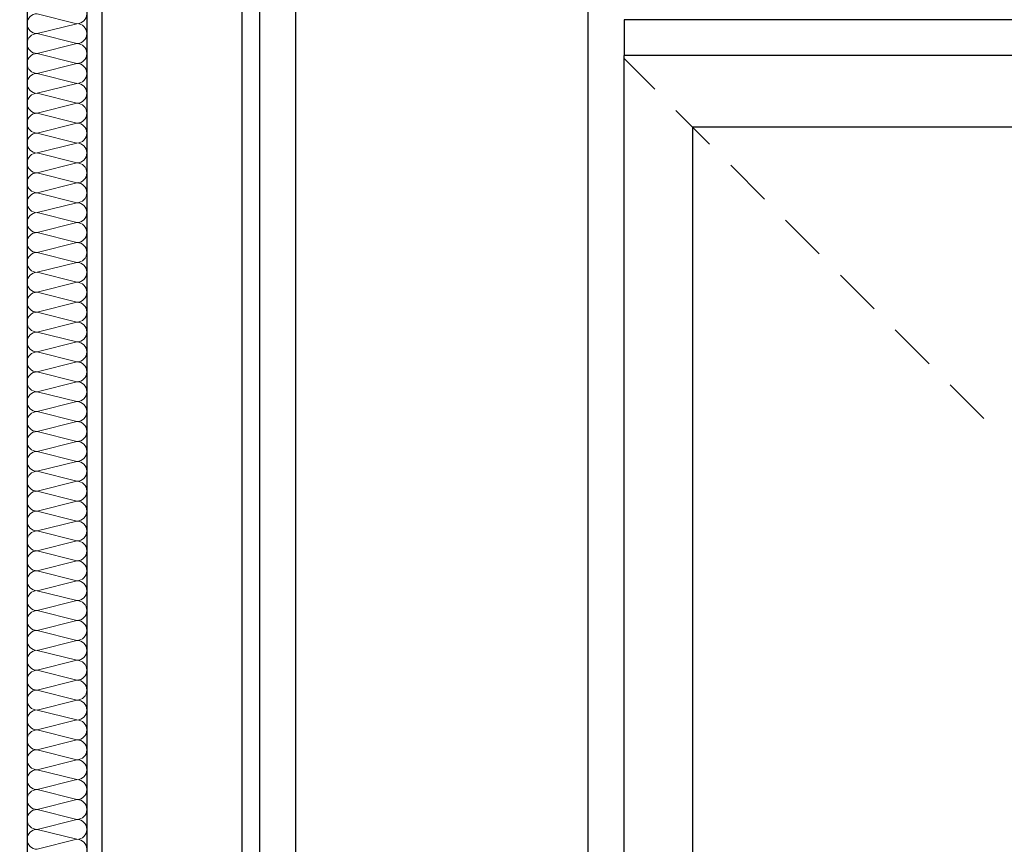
# Model space of a CAD drawing. Header units: metres. Extents: x -12 to 57.2, y -22.2 to 2.8.
# Tile 77 of 126: x 20.5 to 22.1, y -9.2 to -7.8. Entities that reach past the tile are written whole.
import ezdxf

# ---------------------------------------------------------------- set-up
doc = ezdxf.new("R2010")
doc.units = ezdxf.units.M
doc.header["$LTSCALE"] = 0.4
doc.header["$MEASUREMENT"] = 0
doc.layers.get('0').update_dxf_attribs({"color": 8, "lineweight": 9})
doc.layers.get('Defpoints').update_dxf_attribs({"color": 8, "lineweight": 9})
for name, color, linetype in [('Neubau_A-Außenwände', 8, 'Continuous'), ('Neubau_A-TB Wände', 8, 'Continuous'), ('Neubau_B-Pfosten-Riegel-Fassade', 8, 'Continuous'), ('Neubau_T-Bemaßung', 8, 'Continuous')]:
    doc.layers.add(name, color=color, linetype=linetype)
doc.styles.add('ERSTELLTER_STIL_2', font='arial.ttf')
doc.dimstyles.new('ERSTELLTER_STIL__1', dxfattribs={"dimtxt": 0.0875, "dimasz": 0.059375, "dimexe": 0.18, "dimexo": 0.0625, "dimgap": 0, "dimtad": 1, "dimzin": 0, "dimdsep": 46, "dimtxsty": 'ERSTELLTER_STIL_2', "dimblk": 'ARROWHEAD_6', "dimblk1": 'ARROWHEAD_6', "dimblk2": 'ARROWHEAD_6', "dimcen": 0.09, "dimclrd": 7, "dimclre": 7, "dimclrt": 7, "dimazin": 0, "dimtfac": 1, "dimtdec": 4, "dimtmove": 0, "dimatfit": 3, "dimfxl": 1, "dimtolj": 1, "dimtzin": 0, "dimarcsym": 0})

# ---------------------------------------------------------------- blocks, each defined once
blk = doc.blocks.new('*X423', base_point=(-24191.6502, 0))
at = {"layer": 'Neubau_A-TB Wände', "color": 8, "linetype": 'Continuous', "lineweight": 9}
for p, q in [((-21263.3885, 2.3333), (-21263.4552, 2.35)), ((-21263.3885, 2.3333), (-21263.4552, 2.3167)), ((-21263.3885, 2.3), (-21263.4552, 2.3167)), ((-21263.3885, 2.3), (-21263.4552, 2.2833)), ((-21263.3885, 2.2667), (-21263.4552, 2.2833)), ((-21263.3885, 2.2667), (-21263.4552, 2.25)), ((-21263.3885, 2.2333), (-21263.4552, 2.25)), ((-21263.3885, 2.2333), (-21263.4552, 2.2167)), ((-21263.3885, 2.2), (-21263.4552, 2.2167)), ((-21263.3885, 2.2), (-21263.4552, 2.1833)), ((-21263.3885, 2.1667), (-21263.4552, 2.1833)), ((-21263.3885, 2.1667), (-21263.4552, 2.15)), ((-21263.3885, 2.1333), (-21263.4552, 2.15)), ((-21263.3885, 2.1333), (-21263.4552, 2.1167)), ((-21263.3885, 2.1), (-21263.4552, 2.1167)), ((-21263.3885, 2.1), (-21263.4552, 2.0833)), ((-21263.3885, 2.0667), (-21263.4552, 2.0833)), ((-21263.3885, 2.0667), (-21263.4552, 2.05)), ((-21263.3885, 2.0333), (-21263.4552, 2.05)), ((-21263.3885, 2.0333), (-21263.4552, 2.0167)), ((-21263.3885, 2), (-21263.4552, 2.0167)), ((-21263.3885, 2), (-21263.4552, 1.9833)), ((-21263.3885, 1.9667), (-21263.4552, 1.9833)), ((-21263.3885, 1.9667), (-21263.4552, 1.95)), ((-21263.3885, 1.9333), (-21263.4552, 1.95)), ((-21263.3885, 1.9333), (-21263.4552, 1.9167)), ((-21263.3885, 1.9), (-21263.4552, 1.9167)), ((-21263.3885, 1.9), (-21263.4552, 1.8833)), ((-21263.3885, 1.8667), (-21263.4552, 1.8833)), ((-21263.3885, 1.8667), (-21263.4552, 1.85)), ((-21263.3885, 1.8333), (-21263.4552, 1.85)), ((-21263.3885, 1.8333), (-21263.4552, 1.8167)), ((-21263.3885, 1.8), (-21263.4552, 1.8167)), ((-21263.3885, 1.8), (-21263.4552, 1.7833)), ((-21263.3885, 1.7667), (-21263.4552, 1.7833)), ((-21263.3885, 1.7667), (-21263.4552, 1.75)), ((-21263.3885, 1.7333), (-21263.4552, 1.75)), ((-21263.3885, 1.7333), (-21263.4552, 1.7167)), ((-21263.3885, 1.7), (-21263.4552, 1.7167)), ((-21263.3885, 1.7), (-21263.4552, 1.6833)), ((-21263.3885, 1.6667), (-21263.4552, 1.6833)), ((-21263.3885, 1.6667), (-21263.4552, 1.65)), ((-21263.3885, 1.6333), (-21263.4552, 1.65)), ((-21263.3885, 1.6333), (-21263.4552, 1.6167)), ((-21263.3885, 1.6), (-21263.4552, 1.6167)), ((-21263.3885, 1.6), (-21263.4552, 1.5833)), ((-21263.3885, 1.5667), (-21263.4552, 1.5833)), ((-21263.3885, 1.5667), (-21263.4552, 1.55)), ((-21263.3885, 1.5333), (-21263.4552, 1.55)), ((-21263.3885, 1.5333), (-21263.4552, 1.5167)), ((-21263.3885, 1.5), (-21263.4552, 1.5167)), ((-21263.3885, 1.5), (-21263.4552, 1.4833)), ((-21263.3885, 1.4667), (-21263.4552, 1.4833)), ((-21263.3885, 1.4667), (-21263.4552, 1.45)), ((-21263.3885, 1.4333), (-21263.4552, 1.45)), ((-21263.3885, 1.4333), (-21263.4552, 1.4167)), ((-21263.3885, 1.4), (-21263.4552, 1.4167)), ((-21263.3885, 1.4), (-21263.4552, 1.3833)), ((-21263.3885, 1.3667), (-21263.4552, 1.3833)), ((-21263.3885, 1.3667), (-21263.4552, 1.35)), ((-21263.3885, 1.3333), (-21263.4552, 1.35)), ((-21263.3885, 1.3333), (-21263.4552, 1.3167)), ((-21263.3885, 1.3), (-21263.4552, 1.3167)), ((-21263.3885, 1.3), (-21263.4552, 1.2833)), ((-21263.3885, 1.2667), (-21263.4552, 1.2833)), ((-21263.3885, 1.2667), (-21263.4552, 1.25)), ((-21263.3885, 1.2333), (-21263.4552, 1.25)), ((-21263.3885, 1.2333), (-21263.4552, 1.2167)), ((-21263.3885, 1.2), (-21263.4552, 1.2167)), ((-21263.3885, 1.2), (-21263.4552, 1.1833)), ((-21263.3885, 1.1667), (-21263.4552, 1.1833)), ((-21263.3885, 1.1667), (-21263.4552, 1.15)), ((-21263.3885, 1.1333), (-21263.4552, 1.15)), ((-21263.3885, 1.1333), (-21263.4552, 1.1167)), ((-21263.3885, 1.1), (-21263.4552, 1.1167)), ((-21263.3885, 1.1), (-21263.4552, 1.0833)), ((-21263.3885, 1.0667), (-21263.4552, 1.0833)), ((-21263.3885, 1.0667), (-21263.4552, 1.05)), ((-21263.3885, 1.0333), (-21263.4552, 1.05)), ((-21263.3885, 1.0333), (-21263.4552, 1.0167)), ((-21263.3885, 1), (-21263.4552, 1.0167)), ((-21263.3885, 1), (-21263.4552, 0.9833)), ((-21263.3885, 0.9667), (-21263.4552, 0.9833)), ((-21263.3885, 0.9667), (-21263.4552, 0.95))]:
    blk.add_line(p, q, dxfattribs=at)
for centre, start, end in [((-21263.4552, 2.3333), 90, 180), ((-21263.3885, 2.35), 270, 0), ((-21263.4552, 2.3333), 180, 270), ((-21263.3885, 2.3167), 0, 90), ((-21263.4552, 2.3), 90, 180), ((-21263.3885, 2.3167), 270, 0), ((-21263.4552, 2.3), 180, 270), ((-21263.3885, 2.2833), 0, 90), ((-21263.4552, 2.2667), 90, 180), ((-21263.3885, 2.2833), 270, 0), ((-21263.4552, 2.2667), 180, 270), ((-21263.3885, 2.25), 0, 90), ((-21263.4552, 2.2333), 90, 180), ((-21263.3885, 2.25), 270, 0), ((-21263.4552, 2.2333), 180, 270), ((-21263.3885, 2.2167), 0, 90), ((-21263.4552, 2.2), 90, 180), ((-21263.3885, 2.2167), 270, 0), ((-21263.4552, 2.2), 180, 270), ((-21263.3885, 2.1833), 0, 90), ((-21263.4552, 2.1667), 90, 180), ((-21263.3885, 2.1833), 270, 0), ((-21263.4552, 2.1667), 180, 270), ((-21263.3885, 2.15), 0, 90), ((-21263.4552, 2.1333), 90, 180), ((-21263.3885, 2.15), 270, 0), ((-21263.4552, 2.1333), 180, 270), ((-21263.3885, 2.1167), 0, 90), ((-21263.4552, 2.1), 90, 180), ((-21263.3885, 2.1167), 270, 0), ((-21263.4552, 2.1), 180, 270), ((-21263.3885, 2.0833), 0, 90), ((-21263.4552, 2.0667), 90, 180), ((-21263.3885, 2.0833), 270, 0), ((-21263.4552, 2.0667), 180, 270), ((-21263.3885, 2.05), 0, 90), ((-21263.4552, 2.0333), 90, 180), ((-21263.3885, 2.05), 270, 0), ((-21263.4552, 2.0333), 180, 270), ((-21263.3885, 2.0167), 0, 90), ((-21263.4552, 2), 90, 180), ((-21263.3885, 2.0167), 270, 0), ((-21263.4552, 2), 180, 270), ((-21263.3885, 1.9833), 0, 90), ((-21263.4552, 1.9667), 90, 180), ((-21263.3885, 1.9833), 270, 0), ((-21263.4552, 1.9667), 180, 270), ((-21263.3885, 1.95), 0, 90), ((-21263.4552, 1.9333), 90, 180), ((-21263.3885, 1.95), 270, 0), ((-21263.4552, 1.9333), 180, 270), ((-21263.3885, 1.9167), 0, 90), ((-21263.4552, 1.9), 90, 180), ((-21263.3885, 1.9167), 270, 0), ((-21263.4552, 1.9), 180, 270), ((-21263.3885, 1.8833), 0, 90), ((-21263.4552, 1.8667), 90, 180), ((-21263.3885, 1.8833), 270, 0), ((-21263.4552, 1.8667), 180, 270), ((-21263.3885, 1.85), 0, 90), ((-21263.4552, 1.8333), 90, 180), ((-21263.3885, 1.85), 270, 0), ((-21263.4552, 1.8333), 180, 270), ((-21263.3885, 1.8167), 0, 90), ((-21263.4552, 1.8), 90, 180), ((-21263.3885, 1.8167), 270, 0), ((-21263.4552, 1.8), 180, 270), ((-21263.3885, 1.7833), 0, 90), ((-21263.4552, 1.7667), 90, 180), ((-21263.3885, 1.7833), 270, 0), ((-21263.4552, 1.7667), 180, 270), ((-21263.3885, 1.75), 0, 90), ((-21263.4552, 1.7333), 90, 180), ((-21263.3885, 1.75), 270, 0), ((-21263.4552, 1.7333), 180, 270), ((-21263.3885, 1.7167), 0, 90), ((-21263.4552, 1.7), 90, 180), ((-21263.3885, 1.7167), 270, 0), ((-21263.4552, 1.7), 180, 270), ((-21263.3885, 1.6833), 0, 90), ((-21263.4552, 1.6667), 90, 180), ((-21263.3885, 1.6833), 270, 0), ((-21263.4552, 1.6667), 180, 270), ((-21263.3885, 1.65), 0, 90), ((-21263.4552, 1.6333), 90, 180), ((-21263.3885, 1.65), 270, 0), ((-21263.4552, 1.6333), 180, 270), ((-21263.3885, 1.6167), 0, 90), ((-21263.4552, 1.6), 90, 180), ((-21263.3885, 1.6167), 270, 0), ((-21263.4552, 1.6), 180, 270), ((-21263.3885, 1.5833), 0, 90), ((-21263.4552, 1.5667), 90, 180), ((-21263.3885, 1.5833), 270, 0), ((-21263.4552, 1.5667), 180, 270), ((-21263.3885, 1.55), 0, 90), ((-21263.4552, 1.5333), 90, 180), ((-21263.3885, 1.55), 270, 0), ((-21263.4552, 1.5333), 180, 270), ((-21263.3885, 1.5167), 0, 90), ((-21263.4552, 1.5), 90, 180), ((-21263.3885, 1.5167), 270, 0), ((-21263.4552, 1.5), 180, 270), ((-21263.3885, 1.4833), 0, 90), ((-21263.4552, 1.4667), 90, 180), ((-21263.3885, 1.4833), 270, 0), ((-21263.4552, 1.4667), 180, 270), ((-21263.3885, 1.45), 0, 90), ((-21263.4552, 1.4333), 90, 180), ((-21263.3885, 1.45), 270, 0), ((-21263.4552, 1.4333), 180, 270), ((-21263.3885, 1.4167), 0, 90), ((-21263.4552, 1.4), 90, 180), ((-21263.3885, 1.4167), 270, 0), ((-21263.4552, 1.4), 180, 270), ((-21263.3885, 1.3833), 0, 90), ((-21263.4552, 1.3667), 90, 180), ((-21263.3885, 1.3833), 270, 0), ((-21263.4552, 1.3667), 180, 270), ((-21263.3885, 1.35), 0, 90), ((-21263.4552, 1.3333), 90, 180), ((-21263.3885, 1.35), 270, 0), ((-21263.4552, 1.3333), 180, 270), ((-21263.3885, 1.3167), 0, 90), ((-21263.4552, 1.3), 90, 180), ((-21263.3885, 1.3167), 270, 0), ((-21263.4552, 1.3), 180, 270), ((-21263.3885, 1.2833), 0, 90), ((-21263.4552, 1.2667), 90, 180), ((-21263.3885, 1.2833), 270, 0), ((-21263.4552, 1.2667), 180, 270), ((-21263.3885, 1.25), 0, 90), ((-21263.4552, 1.2333), 90, 180), ((-21263.3885, 1.25), 270, 0), ((-21263.4552, 1.2333), 180, 270), ((-21263.3885, 1.2167), 0, 90), ((-21263.4552, 1.2), 90, 180), ((-21263.3885, 1.2167), 270, 0), ((-21263.4552, 1.2), 180, 270), ((-21263.3885, 1.1833), 0, 90), ((-21263.4552, 1.1667), 90, 180), ((-21263.3885, 1.1833), 270, 0), ((-21263.4552, 1.1667), 180, 270), ((-21263.3885, 1.15), 0, 90), ((-21263.4552, 1.1333), 90, 180), ((-21263.3885, 1.15), 270, 0), ((-21263.4552, 1.1333), 180, 270), ((-21263.3885, 1.1167), 0, 90), ((-21263.4552, 1.1), 90, 180), ((-21263.3885, 1.1167), 270, 0), ((-21263.4552, 1.1), 180, 270), ((-21263.3885, 1.0833), 0, 90), ((-21263.4552, 1.0667), 90, 180), ((-21263.3885, 1.0833), 270, 0), ((-21263.4552, 1.0667), 180, 270), ((-21263.3885, 1.05), 0, 90), ((-21263.4552, 1.0333), 90, 180), ((-21263.3885, 1.05), 270, 0), ((-21263.4552, 1.0333), 180, 270), ((-21263.3885, 1.0167), 0, 90), ((-21263.4552, 1), 90, 180), ((-21263.3885, 1.0167), 270, 0), ((-21263.4552, 1), 180, 270), ((-21263.3885, 0.9833), 0, 90), ((-21263.4552, 0.9667), 90, 180), ((-21263.3885, 0.9833), 270, 0), ((-21263.4552, 0.9667), 180, 270), ((-21263.3885, 0.95), 0, 90)]:
    blk.add_arc(centre, 0.0167, start, end, dxfattribs=at)
blk = doc.blocks.new('ARROWHEAD_6')
at = {"color": 0, "linetype": 'Continuous', "lineweight": 0}
for p, q in [((-0.5, -0.5), (0.5, 0.5)), ((0, 0), (-1, 0))]:
    blk.add_line(p, q, dxfattribs=at)
blk = doc.blocks.new('*D557')
at = {"layer": 'Defpoints', "color": 0, "linetype": 'Continuous', "transparency": 16777216}
for p in [(2.4794, -6.495), (22.625, -6.495), (-0.3, -10.355)]:
    blk.add_point(p, dxfattribs=at)
at = {"layer": 'Neubau_T-Bemaßung', "linetype": 'Continuous', "lineweight": -2, "transparency": 16777216}
for p, q in [((22.5625, -6.495), (2.2994, -6.495)), ((2.4794, -6.5544), (2.4794, -8.3149)), ((2.4794, -10.2956), (2.4794, -8.5421)), ((-0.2375, -10.355), (2.6594, -10.355))]:
    blk.add_line(p, q, dxfattribs=at)
at = {"layer": 'Neubau_T-Bemaßung', "linetype": 'Continuous', "lineweight": -2, "transparency": 16777216, "xscale": 0.059375, "yscale": 0.059375, "zscale": 0.059375}
for p, rotation in [((2.4794, -6.495), 90), ((2.4794, -10.355), 270)]:
    blk.add_blockref('ARROWHEAD_6', p, dxfattribs=dict(at, rotation=rotation))
at = {"layer": 'Neubau_T-Bemaßung', "linetype": 'Continuous', "transparency": 16777216, "insert": (2.4794, -8.4285), "char_height": 0.0875, "attachment_point": 5, "rotation": 90, "style": 'ERSTELLTER_STIL_2'}
blk.add_mtext('\\A1;3.86', dxfattribs=at)
blk = doc.blocks.new('*D563')
at = {"layer": 'Defpoints', "color": 0, "linetype": 'Continuous', "transparency": 16777216}
for p in [(22.625, -6.495), (42.301, -6.495), (-0.3, -10.355)]:
    blk.add_point(p, dxfattribs=at)
at = {"layer": 'Neubau_T-Bemaßung', "linetype": 'Continuous', "lineweight": -2, "transparency": 16777216}
for p, q in [((22.6875, -6.495), (42.481, -6.495)), ((42.301, -6.5544), (42.301, -8.3149)), ((42.301, -10.2956), (42.301, -8.5421)), ((-0.2375, -10.355), (42.481, -10.355))]:
    blk.add_line(p, q, dxfattribs=at)
at = {"layer": 'Neubau_T-Bemaßung', "linetype": 'Continuous', "lineweight": -2, "transparency": 16777216, "xscale": 0.059375, "yscale": 0.059375, "zscale": 0.059375}
for p, rotation in [((42.301, -6.495), 90), ((42.301, -10.355), 270)]:
    blk.add_blockref('ARROWHEAD_6', p, dxfattribs=dict(at, rotation=rotation))
at = {"layer": 'Neubau_T-Bemaßung', "linetype": 'Continuous', "transparency": 16777216, "insert": (42.301, -8.4285), "char_height": 0.0875, "attachment_point": 5, "rotation": 90, "style": 'ERSTELLTER_STIL_2'}
blk.add_mtext('\\A1;3.86', dxfattribs=at)
blk = doc.blocks.new('*D571')
at = {"layer": 'Defpoints', "color": 0, "linetype": 'Continuous', "transparency": 16777216}
for p in [(22.625, -6.495), (23.9206, -6.495), (-0.3, -10.355)]:
    blk.add_point(p, dxfattribs=at)
at = {"layer": 'Neubau_T-Bemaßung', "linetype": 'Continuous', "lineweight": -2, "transparency": 16777216}
for p, q in [((22.6875, -6.495), (24.1006, -6.495)), ((23.9206, -6.5544), (23.9206, -8.3149)), ((23.9206, -10.2956), (23.9206, -8.5421)), ((-0.2375, -10.355), (24.1006, -10.355))]:
    blk.add_line(p, q, dxfattribs=at)
at = {"layer": 'Neubau_T-Bemaßung', "linetype": 'Continuous', "lineweight": -2, "transparency": 16777216, "xscale": 0.059375, "yscale": 0.059375, "zscale": 0.059375}
for p, rotation in [((23.9206, -6.495), 90), ((23.9206, -10.355), 270)]:
    blk.add_blockref('ARROWHEAD_6', p, dxfattribs=dict(at, rotation=rotation))
at = {"layer": 'Neubau_T-Bemaßung', "linetype": 'Continuous', "transparency": 16777216, "insert": (23.9206, -8.4285), "char_height": 0.0875, "attachment_point": 5, "rotation": 90, "style": 'ERSTELLTER_STIL_2'}
blk.add_mtext('\\A1;3.86', dxfattribs=at)
blk = doc.blocks.new('*D587')
at = {"layer": 'Defpoints', "color": 0, "linetype": 'Continuous', "transparency": 16777216}
for p in [(4.09, -7.175), (41.951, -7.175), (-10.662, -10.175)]:
    blk.add_point(p, dxfattribs=at)
at = {"layer": 'Neubau_T-Bemaßung', "linetype": 'Continuous', "lineweight": -2, "transparency": 16777216}
for p, q in [((4.1525, -7.175), (42.131, -7.175)), ((41.951, -7.2344), (41.951, -8.6318)), ((41.951, -10.1156), (41.951, -8.8587)), ((-10.5995, -10.175), (42.131, -10.175))]:
    blk.add_line(p, q, dxfattribs=at)
at = {"layer": 'Neubau_T-Bemaßung', "linetype": 'Continuous', "lineweight": -2, "transparency": 16777216, "xscale": 0.059375, "yscale": 0.059375, "zscale": 0.059375}
for p, rotation in [((41.951, -7.175), 90), ((41.951, -10.175), 270)]:
    blk.add_blockref('ARROWHEAD_6', p, dxfattribs=dict(at, rotation=rotation))
at = {"layer": 'Neubau_T-Bemaßung', "linetype": 'Continuous', "transparency": 16777216, "insert": (41.951, -8.7452), "char_height": 0.0875, "attachment_point": 5, "rotation": 90, "style": 'ERSTELLTER_STIL_2'}
blk.add_mtext('\\A1;3.00', dxfattribs=at)
blk = doc.blocks.new('*D604')
at = {"layer": 'Defpoints', "color": 0, "linetype": 'Continuous', "transparency": 16777216}
for p in [(22.85, -6.825), (23.5706, -6.825), (-10.662, -10.175)]:
    blk.add_point(p, dxfattribs=at)
at = {"layer": 'Neubau_T-Bemaßung', "linetype": 'Continuous', "lineweight": -2, "transparency": 16777216}
for p, q in [((22.9125, -6.825), (23.7506, -6.825)), ((23.5706, -6.8844), (23.5706, -8.3896)), ((23.5706, -10.1156), (23.5706, -8.6174)), ((-10.5995, -10.175), (23.7506, -10.175))]:
    blk.add_line(p, q, dxfattribs=at)
at = {"layer": 'Neubau_T-Bemaßung', "linetype": 'Continuous', "lineweight": -2, "transparency": 16777216, "xscale": 0.059375, "yscale": 0.059375, "zscale": 0.059375}
for p, rotation in [((23.5706, -6.825), 90), ((23.5706, -10.175), 270)]:
    blk.add_blockref('ARROWHEAD_6', p, dxfattribs=dict(at, rotation=rotation))
at = {"layer": 'Neubau_T-Bemaßung', "linetype": 'Continuous', "transparency": 16777216, "insert": (23.5706, -8.5035), "char_height": 0.0875, "attachment_point": 5, "rotation": 90, "style": 'ERSTELLTER_STIL_2'}
blk.add_mtext('\\A1;3.35', dxfattribs=at)

msp = doc.modelspace()

# ---------------------------------------------------------------- linework, layer by layer
at = {"layer": 'Neubau_A-Außenwände', "linetype": 'Continuous'}
msp.add_line((20.855, -9.875), (20.855, -6.825), dxfattribs=at)
at = {"layer": 'Neubau_A-TB Wände', "linetype": 'Continuous'}
for p, q in [((20.495, -6.495), (20.495, -10.355)), ((20.595, -6.495), (20.595, -10.355)), ((20.62, -6.825), (20.62, -10.175))]:
    msp.add_line(p, q, dxfattribs=at)
at = {"layer": 'Neubau_B-Pfosten-Riegel-Fassade', "linetype": 'Continuous'}
for p, q in [((20.8849, -7.865), (20.8849, -7.467)), ((20.9449, -7.865), (20.9449, -7.497)), ((21.4349, -7.865), (21.4349, -7.497)), ((23.9349, -7.835), (21.4949, -7.835)), ((21.4949, -7.835), (21.4949, -7.895)), ((20.8849, -10.095), (20.8849, -7.865)), ((20.9449, -10.095), (20.9449, -7.865)), ((21.4349, -10.095), (21.4349, -7.865)), ((21.4949, -10.125), (21.4949, -7.895)), ((23.9349, -7.895), (21.4949, -7.895)), ((21.4949, -7.9), (21.5465, -7.9516)), ((21.5818, -7.987), (21.6384, -8.0436)), ((21.6099, -8.015), (21.6099, -10.175)), ((22.5949, -8.015), (21.6099, -8.015)), ((21.6737, -8.0789), (21.7303, -8.1355)), ((21.7656, -8.1709), (21.8221, -8.2275)), ((21.8575, -8.2628), (21.914, -8.3194)), ((21.9494, -8.3548), (22.0059, -8.4114)), ((22.0413, -8.4468), (22.0978, -8.5034))]:
    msp.add_line(p, q, dxfattribs=at)

# ---------------------------------------------------------------- block references
at = {"layer": 'Neubau_A-TB Wände'}
msp.add_blockref('*X423', (-2907.6834, -10.175), dxfattribs=at)

# ---------------------------------------------------------------- dimensions: what is measured, and where the dimension line sits
at = {"layer": 'Neubau_T-Bemaßung', "linetype": 'Continuous'}
for base, p1, p2, picture, middle in [((2.4794, -6.495), (-0.3, -10.355), (22.625, -6.495), '*D557', (2.4794, -8.4285)), ((42.301, -6.495), (-0.3, -10.355), (22.625, -6.495), '*D563', (42.301, -8.4285)), ((23.9206, -6.495), (-0.3, -10.355), (22.625, -6.495), '*D571', (23.9206, -8.4285)), ((23.5706, -6.825), (-10.662, -10.175), (22.85, -6.825), '*D604', (23.5706, -8.5035)), ((41.951, -7.175), (-10.662, -10.175), (4.09, -7.175), '*D587', (41.951, -8.7452))]:
    dim = msp.add_linear_dim(base=base, p1=p1, p2=p2, angle=90, dimstyle='ERSTELLTER_STIL__1', override={"dimclrd": 256, "dimclre": 256, "dimclrt": 256}, dxfattribs=at)
    dim.commit()
    dim.dimension.update_dxf_attribs({"geometry": picture, "text_midpoint": middle, "dimtype": 160, "text_rotation": 90})

doc.saveas('drawing.dxf')
